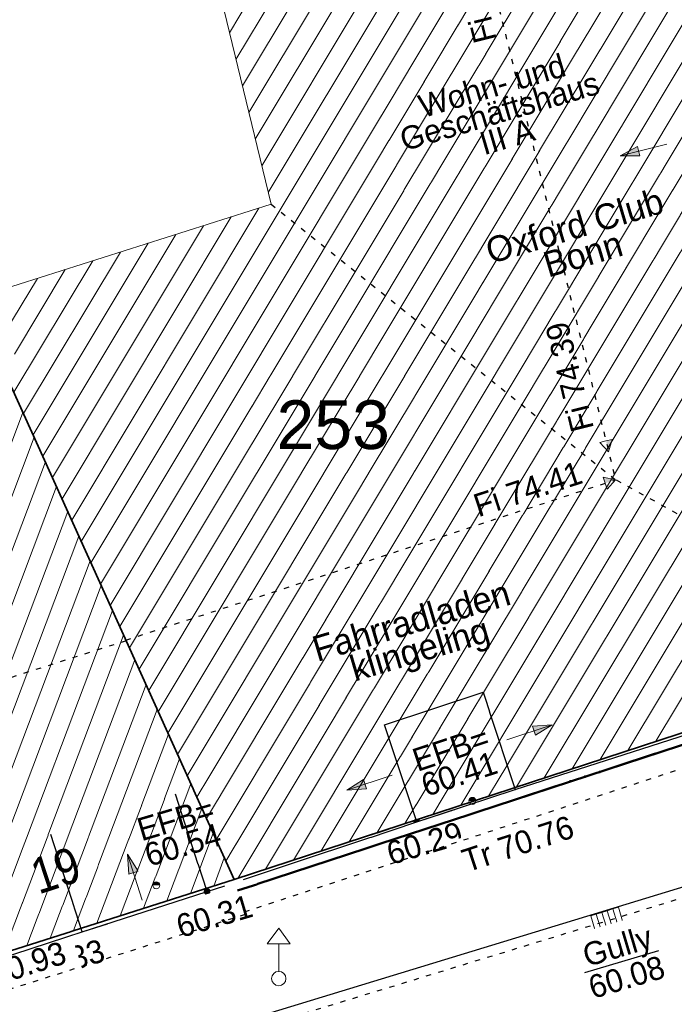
# Model space of a CAD drawing. Header units: metres. Extents: x 32365810 to 32367010, y 5620411 to 5622366.
# Tile 159 of 198: x 32366282 to 32366295, y 5622031 to 5622050. Entities that reach past the tile are written whole.
import ezdxf

# ---------------------------------------------------------------- set-up
doc = ezdxf.new("R2010")
doc.units = ezdxf.units.M
for name, pattern in [('1000.100', [0]), ('1000.104', [0.225, 0.075, -0.15]), ('1000.196', [0.225, 0.075, -0.15]), ('1600.1047', [0]), ('1600.2013', [0, 0]), ('1600.2028', [0]), ('1600.2505', [0])]:
    doc.linetypes.add(name, pattern=pattern)
doc.layers.get('0').update_dxf_attribs({"color": 1, "linetype": 'CONTINUOUS'})
for name, color, linetype in [('Beschriftung Gebäude', 7, 'CONTINUOUS'), ('EFB-_ Dachhöhen Bestandsgebäude (NHN)', 7, 'CONTINUOUS'), ('Flurstücke_Grenzpunkte', 11, 'CONTINUOUS'), ('Gebäude', 31, 'CONTINUOUS'), ('Höhen_ gemessen (NHN)', 7, 'CONTINUOUS'), ('Höhentexte_ gemessen (NHN)', 7, 'CONTINUOUS'), ('Lagebezeichnungen', 12, 'CONTINUOUS'), ('Symbole Topographie', 7, 'CONTINUOUS'), ('Topgraphie_ weitere örtliche Aufnahme', 7, 'CONTINUOUS'), ('Topographie_ örtl. Aufnahme', 7, 'CONTINUOUS'), ('weitere Entwässerungsleitungen', 7, 'CONTINUOUS')]:
    doc.layers.add(name, color=color, linetype=linetype)
doc.styles.add('Beschriftung schwarz_ Stift 0.25', font='Century Gothic.ttf')
doc.styles.add('Dachhöhe NHN_ Bestand_ gemessen', font='Century Gothic.ttf')
doc.styles.add('Dachhöhe NHN_ Bestand_ gemessen_ schwarz', font='Century Gothic.ttf')
doc.styles.add('Flurstücksnummer - K 10 700', font='Arial.ttf')
doc.styles.add('Hausnummern NRW', font='Arial.ttf', dxfattribs={"width": 0.85})
doc.styles.add('Höhe NHN_ gemessen_ blau', font='Century Gothic.ttf')
doc.styles.add('Kanal_ Höhe_ NHN (Deckel_Sohle)_ lila', font='Century Gothic.ttf')

# ---------------------------------------------------------------- blocks, each defined once
blk = doc.blocks.new('S1000.360')
at = {"lineweight": -2}
blk.add_hatch(color=0, dxfattribs=at).paths.add_polyline_path([(0, 0.25), (0.05, 0.05), (-0.05, 0.05)], flags=0)
at = {"color": 0, "lineweight": -2}
for p, q in [((-0.05, 0.05), (0, 0.25)), ((0, 0.25), (0.05, 0.05)), ((0, 0.25), (0, -0.25)), ((0.05, 0.05), (-0.05, 0.05))]:
    blk.add_line(p, q, dxfattribs=at)
blk = doc.blocks.new('S1000.460', base_point=(0, -0.375))
at = {"color": 0, "lineweight": -2}
for p, q in [((-0.2, 0.23), (0, 0.5)), ((0, 0.5), (0.2, 0.23)), ((0.2, 0.23), (-0.2, 0.23)), ((0, -0.25), (0, 0.23))]:
    blk.add_line(p, q, dxfattribs=at)
blk.add_circle((0, -0.375), 0.125, dxfattribs=at)
blk = doc.blocks.new('S1000.507', base_point=(0, -0.25))
at = {"color": 0, "lineweight": -2}
for p, q in [((-0.5, 0.25), (-0.3, 0.25)), ((-0.5, -0.25), (-0.5, 0.25)), ((-0.3, 0.25), (-0.1, 0.25)), ((-0.3, 0.25), (-0.3, -0.25)), ((-0.1, 0.25), (0.1, 0.25)), ((-0.1, 0.25), (-0.1, -0.25)), ((0.1, 0.25), (0.3, 0.25)), ((0.1, 0.25), (0.1, -0.25)), ((0.3, 0.25), (0.5, 0.25)), ((0.3, 0.25), (0.3, -0.25)), ((0.5, 0.25), (0.5, -0.25)), ((-0.3, -0.25), (-0.5, -0.25)), ((-0.1, -0.25), (-0.3, -0.25)), ((0.1, -0.25), (-0.1, -0.25)), ((0.3, -0.25), (0.1, -0.25)), ((0.5, -0.25), (0.3, -0.25))]:
    blk.add_line(p, q, dxfattribs=at)
blk = doc.blocks.new('S1000.15')
at = {"color": 0, "lineweight": -2}
for p, q in [((-0.5, 0.05), (-0.485, 0.1)), ((0.495, 0.05), (-0.5, 0.05)), ((-0.5, -0.05), (-0.5, 0)), ((-0.5, 0), (0.5, 0)), ((-0.485, 0.1), (0.49, 0.1)), ((-0.475, 0.15), (-0.455, 0.2)), ((0.475, 0.15), (-0.475, 0.15)), ((-0.455, 0.2), (0.455, 0.2)), ((-0.43, 0.25), (-0.4, 0.3)), ((0.43, 0.25), (-0.43, 0.25)), ((-0.4, 0.3), (0.395, 0.3)), ((-0.355, 0.35), (-0.295, 0.4)), ((0.36, 0.35), (-0.355, 0.35)), ((-0.295, 0.4), (0.3, 0.4)), ((0.22, 0.45), (-0.215, 0.45)), ((0.3, 0.4), (0.22, 0.45)), ((0.395, 0.3), (0.36, 0.35)), ((0.455, 0.2), (0.43, 0.25)), ((0.49, 0.1), (0.475, 0.15)), ((0.5, 0), (0.495, 0.05)), ((0.495, -0.05), (-0.5, -0.05)), ((-0.475, -0.15), (-0.49, -0.1)), ((-0.49, -0.1), (0.485, -0.1)), ((0.475, -0.15), (-0.475, -0.15)), ((-0.43, -0.25), (-0.455, -0.2)), ((-0.455, -0.2), (0.46, -0.2)), ((0.425, -0.25), (-0.43, -0.25)), ((-0.355, -0.35), (-0.4, -0.3)), ((-0.4, -0.3), (0.395, -0.3)), ((0.345, -0.35), (-0.355, -0.35)), ((-0.205, -0.45), (-0.29, -0.4)), ((-0.29, -0.4), (0.285, -0.4)), ((0.2, -0.45), (-0.205, -0.45)), ((0.285, -0.4), (0.345, -0.35)), ((0.395, -0.3), (0.425, -0.25)), ((0.46, -0.2), (0.475, -0.15)), ((0.485, -0.1), (0.495, -0.05))]:
    blk.add_line(p, q, dxfattribs=at)
blk.add_circle((0, 0), 0.5, dxfattribs=at)
blk = doc.blocks.new('S1000.400')
at = {"lineweight": -2}
blk.add_hatch(color=0, dxfattribs=at).paths.add_polyline_path([(-0.49, 0), (0.49, 0), (0.479292, -0.101877), (0.447637, -0.199301), (0.396418, -0.288015), (0.327874, -0.364141), (0.245, -0.424352), (0.151418, -0.466018), (0.051219, -0.487316), (-0.051219, -0.487316), (-0.151418, -0.466018), (-0.245, -0.424352), (-0.327874, -0.364141), (-0.396418, -0.288015), (-0.447637, -0.199301), (-0.479292, -0.101877)], flags=0)
at = {"color": 0, "lineweight": -2}
blk.add_circle((0, 0), 0.5, dxfattribs=at)
for start, end in [(0, 180), (180, 0)]:
    blk.add_arc((0, 0), 0.49, start, end, dxfattribs=at)
blk = doc.blocks.new('S1000.114', base_point=(0, 0.366025))
at = {"lineweight": -2}
blk.add_hatch(color=0, dxfattribs=at).paths.add_polyline_path([(-0.5, -0.5), (0, 0.366026), (0, -0.5)], flags=0)
at = {"color": 0, "lineweight": -2}
for p, q in [((0, 0.366026), (-0.5, -0.5)), ((0.5, -0.5), (0, 0.366026)), ((-0.5, -0.5), (0, -0.5)), ((0, -0.5), (0.5, -0.5))]:
    blk.add_line(p, q, dxfattribs=at)
blk = doc.blocks.new('Flurgrenze_ Begleitsignatur')
at = {"color": 0, "lineweight": -2}
for p, q in [((-0.29, 0), (-0.12, 0)), ((0.12, 0), (0.29, 0))]:
    blk.add_line(p, q, dxfattribs=at)
for p in [(-0.06, 0), (0, 0), (0.06, 0)]:
    blk.add_point(p, dxfattribs=at)
blk = doc.blocks.new('O331')
at = {"layer": 'Flurstücke_Grenzpunkte', "color": 251, "linetype": '1600.2013', "lineweight": 50, "true_color": 0x566563}
blk.add_line((32366286.038086, 5622033.259194), (32366299.598086, 5622037.704194), dxfattribs=at)
at = {"layer": 'Flurstücke_Grenzpunkte', "color": 251, "lineweight": 50, "true_color": 0x566563, "xscale": 5, "yscale": 5, "zscale": 5, "rotation": 18.149265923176}
blk.add_blockref('Flurgrenze_ Begleitsignatur', (32366292.818086, 5622035.481694), dxfattribs=at)
blk = doc.blocks.new('O774')
at = {"layer": 'Flurstücke_Grenzpunkte', "color": 7, "linetype": '1600.2028', "lineweight": 35}
for p, q in [((32366285.968, 5622033.473), (32366281.406, 5622043.574)), ((32366280.035, 5622031.583), (32366285.968, 5622033.473))]:
    blk.add_line(p, q, dxfattribs=at)
blk = doc.blocks.new('O1288')
at = {"layer": 'Flurstücke_Grenzpunkte', "color": 7, "linetype": '1600.2028', "lineweight": 35}
for q in [(32366281.406, 5622043.574), (32366299.528, 5622037.918)]:
    blk.add_line((32366285.968, 5622033.473), q, dxfattribs=at)
at = {"layer": 'Flurstücke_Grenzpunkte', "color": 7, "lineweight": 18, "insert": (32366287.903504, 5622041.865498), "char_height": 0.95, "attachment_point": 8, "line_spacing_factor": 0.69, "style": 'Flurstücksnummer - K 10 700', "bg_fill": 2}
blk.add_mtext('253', dxfattribs=at)
blk = doc.blocks.new('O1900')
at = {"layer": 'Flurstücke_Grenzpunkte', "color": 7, "linetype": '1600.2028', "lineweight": 35}
for p, q in [((32366285.968, 5622033.473), (32366299.528, 5622037.918)), ((32366280.035, 5622031.583), (32366285.968, 5622033.473))]:
    blk.add_line(p, q, dxfattribs=at)
blk = doc.blocks.new('O2380')
at = {"layer": 'Gebäude', "color": 7, "linetype": '1600.2505', "lineweight": 18}
for p, q in [((32366276.448, 5622041.958), (32366281.406, 5622043.574)), ((32366285.968, 5622033.473), (32366281.406, 5622043.574)), ((32366276.448, 5622041.958), (32366280.035, 5622031.583)), ((32366280.035, 5622031.583), (32366285.968, 5622033.473))]:
    blk.add_line(p, q, dxfattribs=at)
at = {"layer": 'Lagebezeichnungen', "color": 7, "lineweight": 18, "insert": (32366282.597, 5622033.313), "char_height": 0.7, "attachment_point": 8, "rotation": 18.1269, "line_spacing_factor": 0.69, "style": 'Hausnummern NRW', "bg_fill": 2}
blk.add_mtext('19', dxfattribs=at)
blk = doc.blocks.new('O3207')
at = {"layer": 'Gebäude', "color": 7, "linetype": '1600.2505', "lineweight": 18}
for p, q in [((32366285.426, 5622051.875), (32366286.69, 5622046.657)), ((32366286.69, 5622046.657), (32366281.163, 5622044.904)), ((32366285.968, 5622033.473), (32366281.406, 5622043.574)), ((32366285.968, 5622033.473), (32366299.528, 5622037.918))]:
    blk.add_line(p, q, dxfattribs=at)
blk = doc.blocks.new('*X1151')
at = {"color": 253, "linetype": '1600.1047', "lineweight": 18, "true_color": 0xb2b2b2}
for p, q in [((32366278.33915, 5622036.488058), (32366280.961097, 5622043.428989)), ((32366278.530712, 5622035.933986), (32366281.411848, 5622043.561052)), ((32366278.147588, 5622037.04213), (32366280.503948, 5622043.279987)), ((32366277.956026, 5622037.596202), (32366280.046798, 5622043.130985)), ((32366278.722274, 5622035.379913), (32366281.630135, 5622043.077729)), ((32366277.572902, 5622038.704346), (32366279.132499, 5622042.83298)), ((32366277.764464, 5622038.150274), (32366279.589649, 5622042.981982)), ((32366277.38134, 5622039.258418), (32366278.67535, 5622042.683978)), ((32366277.189778, 5622039.81249), (32366278.2182, 5622042.534975)), ((32366278.913836, 5622034.825841), (32366281.848423, 5622042.594405)), ((32366276.806654, 5622040.920635), (32366277.303901, 5622042.236971)), ((32366276.998216, 5622040.366563), (32366277.761051, 5622042.385973)), ((32366276.615091, 5622041.474707), (32366276.846752, 5622042.087968)), ((32366279.105399, 5622034.271769), (32366282.06671, 5622042.111082)), ((32366279.296961, 5622033.717697), (32366282.284998, 5622041.627758)), ((32366279.488523, 5622033.163625), (32366282.503285, 5622041.144435)), ((32366279.680085, 5622032.609553), (32366282.721573, 5622040.661111)), ((32366279.871647, 5622032.055481), (32366282.93986, 5622040.177788)), ((32366280.102105, 5622031.604377), (32366283.158148, 5622039.694464)), ((32366280.557806, 5622031.749544), (32366283.376435, 5622039.211141)), ((32366281.013507, 5622031.89471), (32366283.594722, 5622038.727817)), ((32366281.469207, 5622032.039877), (32366283.81301, 5622038.244494)), ((32366281.924908, 5622032.185044), (32366284.031297, 5622037.76117)), ((32366282.380608, 5622032.33021), (32366284.249585, 5622037.277847)), ((32366282.836309, 5622032.475377), (32366284.467872, 5622036.794523)), ((32366283.292009, 5622032.620544), (32366284.68616, 5622036.3112)), ((32366283.74771, 5622032.765711), (32366284.904447, 5622035.827876)), ((32366284.20341, 5622032.910877), (32366285.122735, 5622035.344553)), ((32366284.659111, 5622033.056044), (32366285.341022, 5622034.861229)), ((32366285.114812, 5622033.201211), (32366285.55931, 5622034.377906)), ((32366285.570512, 5622033.346377), (32366285.777597, 5622033.894582))]:
    blk.add_line(p, q, dxfattribs=at)
blk = doc.blocks.new('*X1392')
at = {"color": 253, "linetype": '1600.1047', "lineweight": 18, "true_color": 0xb2b2b2}
for p, q in [((32366284.489604, 5622036.746406), (32366294.984219, 5622054.257373)), ((32366284.677482, 5622036.330414), (32366295.430615, 5622054.272734)), ((32366284.113847, 5622037.578392), (32366293.956289, 5622054.001163)), ((32366284.301726, 5622037.162399), (32366294.470254, 5622054.129268)), ((32366283.925969, 5622037.994384), (32366293.442324, 5622053.873058)), ((32366284.86536, 5622035.914421), (32366295.559497, 5622053.758302)), ((32366283.550212, 5622038.82637), (32366292.414393, 5622053.616848)), ((32366283.738091, 5622038.410377), (32366292.928359, 5622053.744953)), ((32366283.362334, 5622039.242362), (32366291.900428, 5622053.488742)), ((32366282.986578, 5622040.074348), (32366290.872498, 5622053.232532)), ((32366283.174456, 5622039.658355), (32366291.386463, 5622053.360637)), ((32366285.053239, 5622035.498429), (32366295.688378, 5622053.24387)), ((32366286.633721, 5622046.88933), (32366290.358533, 5622053.104427)), ((32366286.382034, 5622047.928334), (32366289.330602, 5622052.848217)), ((32366286.507878, 5622047.408832), (32366289.844568, 5622052.976322)), ((32366285.241117, 5622035.082436), (32366295.81726, 5622052.729437)), ((32366286.256191, 5622048.447836), (32366288.816637, 5622052.720112)), ((32366286.004504, 5622049.48684), (32366287.788707, 5622052.463902)), ((32366286.130347, 5622048.967338), (32366288.302672, 5622052.592007)), ((32366285.428995, 5622034.666443), (32366295.946142, 5622052.215005)), ((32366285.878661, 5622050.006342), (32366287.274742, 5622052.335796)), ((32366285.616873, 5622034.250451), (32366296.075024, 5622051.700573)), ((32366285.804752, 5622033.834458), (32366296.203905, 5622051.186141)), ((32366286.039326, 5622033.496381), (32366296.332787, 5622050.671708)), ((32366286.583404, 5622033.674731), (32366296.461669, 5622050.157276)), ((32366287.127482, 5622033.853081), (32366296.590551, 5622049.642844)), ((32366287.671559, 5622034.031431), (32366296.719433, 5622049.128412)), ((32366288.215637, 5622034.209781), (32366296.848314, 5622048.613979)), ((32366288.759715, 5622034.388131), (32366296.977196, 5622048.099547)), ((32366289.303792, 5622034.566481), (32366297.106078, 5622047.585115)), ((32366289.84787, 5622034.744831), (32366297.23496, 5622047.070683)), ((32366282.798699, 5622040.49034), (32366286.448594, 5622046.580433)), ((32366290.391948, 5622034.923181), (32366297.363841, 5622046.55625)), ((32366282.610821, 5622040.906333), (32366285.908797, 5622046.409226)), ((32366282.235065, 5622041.738318), (32366284.829202, 5622046.06681)), ((32366282.422943, 5622041.322325), (32366285.369, 5622046.238018)), ((32366282.047186, 5622042.154311), (32366284.289405, 5622045.895603)), ((32366290.936026, 5622035.101531), (32366297.492723, 5622046.041818)), ((32366281.859308, 5622042.570303), (32366283.749608, 5622045.724395)), ((32366281.67143, 5622042.986296), (32366283.209811, 5622045.553187)), ((32366291.480103, 5622035.279881), (32366297.621605, 5622045.527386)), ((32366281.681875, 5622043.733205), (32366282.670014, 5622045.38198)), ((32366281.496019, 5622044.152572), (32366282.130216, 5622045.210772)), ((32366292.024181, 5622035.45823), (32366297.750487, 5622045.012954)), ((32366292.568259, 5622035.63658), (32366297.879369, 5622044.498522)), ((32366293.112337, 5622035.81493), (32366298.00825, 5622043.984089)), ((32366293.656414, 5622035.99328), (32366298.137132, 5622043.469657)), ((32366294.200492, 5622036.17163), (32366298.266014, 5622042.955225))]:
    blk.add_line(p, q, dxfattribs=at)

msp = doc.modelspace()

# ---------------------------------------------------------------- linework, layer by layer
at = {"layer": 'Topographie_ örtl. Aufnahme', "color": 7, "true_color": 0xffffff}
for p in [(32366291.455512, 5622035.233299, 60.279), (32366289.536422, 5622034.59176, 60.289)]:
    msp.add_point(p, dxfattribs=at)

# ---------------------------------------------------------------- block references
at = {"layer": 'EFB-_ Dachhöhen Bestandsgebäude (NHN)', "color": 7, "lineweight": 18, "xscale": 0.25, "yscale": 0.25, "zscale": 0.25}
for p, rotation in [((32366293.27958, 5622041.825967, 74.386), 193.884348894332), ((32366293.414861, 5622041.278679, 74.41), 288.149278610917), ((32366289.885, 5622034.061, 70.765), 108.149259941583)]:
    msp.add_blockref('S1000.114', p, dxfattribs=dict(at, rotation=rotation))
at = {"layer": 'EFB-_ Dachhöhen Bestandsgebäude (NHN)', "color": 7, "lineweight": 9, "xscale": 0.1375, "yscale": 0.1375, "zscale": 0.1375, "rotation": 180.000420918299}
for p in [(32366290.620063, 5622035.008547, 60.409), (32366284.449678, 5622033.360893, 60.54)]:
    msp.add_blockref('S1000.400', p, dxfattribs=at)
at = {"layer": 'Höhen_ gemessen (NHN)', "color": 7, "lineweight": 18, "xscale": 0.1125, "yscale": 0.1125, "zscale": 0.1125}
for p in [(32366289.535731, 5622034.596603, 60.289), (32366285.441193, 5622033.239017, 60.31), (32366282.595207, 5622032.241362, 60.328)]:
    msp.add_blockref('S1000.15', p, dxfattribs=at)
at = {"layer": 'Symbole Topographie', "color": 7, "lineweight": 18, "xscale": 1.875, "yscale": 1.875, "zscale": 1.875}
for p, rotation in [((32366293.959114, 5622047.718349), 103.867608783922), ((32366291.734786, 5622036.348383), 288.323147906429), ((32366288.612254, 5622035.365061), 108.323173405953), ((32366284.033142, 5622033.519366), 17.926270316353)]:
    msp.add_blockref('S1000.360', p, dxfattribs=dict(at, rotation=rotation))
at = {"layer": 'Symbole Topographie', "color": 7, "lineweight": 18, "xscale": 1.125, "yscale": 1.125, "zscale": 1.125}
msp.add_blockref('S1000.460', (32366286.841241, 5622031.539836, 60.31), dxfattribs=at)
at = {"layer": 'weitere Entwässerungsleitungen', "color": 7, "lineweight": 18, "xscale": 0.5625, "yscale": 0.5625, "zscale": 0.5625, "rotation": 196.984612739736}
msp.add_blockref('S1000.507', (32366293.199999, 5622032.848653, 60.078), dxfattribs=at)

# ---------------------------------------------------------------- texts
at = {"layer": 'Beschriftung Gebäude', "color": 7, "lineweight": 25, "char_height": 0.5, "attachment_point": 5, "rotation": 16.511271, "line_spacing_factor": 0.69, "style": 'Beschriftung schwarz_ Stift 0.25', "bg_fill": 2}
for s, insert in [('Oxford Club\\PBonn', (32366292.696621, 5622045.957451)), ('Fahrradladen\\Pklingeling', (32366289.530032, 5622038.176728))]:
    msp.add_mtext(s, dxfattribs=dict(at, insert=insert))
at = {"layer": 'EFB-_ Dachhöhen Bestandsgebäude (NHN)', "color": 7, "lineweight": 25, "insert": (32366291.150321, 5622048.476275), "char_height": 0.45, "attachment_point": 5, "rotation": 16.4479451, "line_spacing_factor": 0.69, "style": 'Dachhöhe NHN_ Bestand_ gemessen_ schwarz', "bg_fill": 2}
msp.add_mtext('Wohn- und\\PGeschäftshaus\\PIII A', dxfattribs=at)
at = {"layer": 'EFB-_ Dachhöhen Bestandsgebäude (NHN)', "color": 142, "lineweight": 25, "true_color": 0x0087cd, "char_height": 0.45, "line_spacing_factor": 0.69, "style": 'Dachhöhe NHN_ Bestand_ gemessen', "bg_fill": 2}
for s, insert, attachment_point, rotation in [('Fi 74.39', (32366293.001705, 5622042.28567, 74.386), 7, 103.8843571), ('Fi 74.41', (32366292.803512, 5622041.222544, 74.41), 9, 18.1492911), ('EFB=\\P60.41', (32366290.434015, 5622035.316731), 8, 18.323085)]:
    msp.add_mtext(s, dxfattribs=dict(at, insert=insert, attachment_point=attachment_point, rotation=rotation))

# ---------------------------------------------------------------- next in the draw order: texts
for s, insert, attachment_point, rotation in [('Fi 74.36', (32366290.581751, 5622051.986692, 74.36), 9, 103.8843571), ('EFB=\\P60.54', (32366284.310694, 5622033.715889), 7, 16.5096026)]:
    msp.add_mtext(s, dxfattribs=dict(at, insert=insert, attachment_point=attachment_point, rotation=rotation))
at = {"layer": 'Höhentexte_ gemessen (NHN)', "color": 142, "lineweight": 25, "true_color": 0x0087cd, "char_height": 0.45, "attachment_point": 2, "line_spacing_factor": 0.69, "style": 'Höhe NHN_ gemessen_ blau', "bg_fill": 2}
for s, insert, rotation in [('60.29', (32366289.625089, 5622034.399485, 60.289), 16.5125223), ('60.31', (32366285.51934, 5622032.975407, 60.31), 16.5125223), ('60.33', (32366282.632867, 5622032.107718, 60.328), 16.4498495)]:
    msp.add_mtext(s, dxfattribs=dict(at, insert=insert, rotation=rotation))
at = {"layer": 'weitere Entwässerungsleitungen', "color": 200, "lineweight": 25, "true_color": 0xd600ff, "insert": (32366293.539275, 5622031.871625, 60.054), "char_height": 0.45, "attachment_point": 5, "rotation": 16.5125223, "line_spacing_factor": 0.69, "style": 'Kanal_ Höhe_ NHN (Deckel_Sohle)_ lila', "bg_fill": 2}
msp.add_mtext('\\SGully/60.08;', dxfattribs=at)

# ---------------------------------------------------------------- next in the draw order: texts
at = {"layer": 'EFB-_ Dachhöhen Bestandsgebäude (NHN)', "color": 7, "lineweight": 25, "char_height": 0.45, "line_spacing_factor": 0.69, "style": 'Dachhöhe NHN_ Bestand_ gemessen_ schwarz', "bg_fill": 2}
for s, insert, attachment_point, rotation in [('Tr 70.76', (32366290.372752, 5622034.037416, 70.765), 1, 18.1492911), ('Tr 70.93', (32366280.596788, 5622031.163239, 70.928), 7, 17.6696358)]:
    msp.add_mtext(s, dxfattribs=dict(at, insert=insert, attachment_point=attachment_point, rotation=rotation))

# ---------------------------------------------------------------- next in the draw order: block references
at = {"layer": 'Flurstücke_Grenzpunkte', "color": 7, "true_color": 0xffffff}
msp.add_blockref('O331', (0, 0), dxfattribs=at)

# ---------------------------------------------------------------- next in the draw order: block references
msp.add_blockref('O774', (0, 0), dxfattribs=at)

# ---------------------------------------------------------------- next in the draw order: block references
msp.add_blockref('O1288', (0, 0), dxfattribs=at)

# ---------------------------------------------------------------- next in the draw order: block references
msp.add_blockref('O1900', (0, 0), dxfattribs=at)

# ---------------------------------------------------------------- next in the draw order: linework, layer by layer
at = {"layer": 'Topgraphie_ weitere örtliche Aufnahme', "color": 142, "linetype": '1000.104', "lineweight": 25, "true_color": 0x0087cd}
msp.add_line((32366295.547467, 5622033.365964), (32366286.129713, 5622030.48945), dxfattribs=at)

# ---------------------------------------------------------------- next in the draw order: block references
at = {"layer": 'Gebäude', "color": 7, "true_color": 0xffffff}
msp.add_blockref('O2380', (0, 0), dxfattribs=at)

# ---------------------------------------------------------------- next in the draw order: linework, layer by layer
at = {"layer": 'EFB-_ Dachhöhen Bestandsgebäude (NHN)', "color": 7, "linetype": '1000.196', "lineweight": 25}
msp.add_line((32366286.185383, 5622032.790601), (32366280.254366, 5622030.901233), dxfattribs=at)
at = {"layer": 'Topographie_ örtl. Aufnahme', "color": 142, "linetype": '1000.100', "lineweight": 25, "true_color": 0x0087cd}
for p, q in [((32366283.004598, 5622032.450787, 60.33), (32366285.441193, 5622033.239017, 60.31)), ((32366285.441193, 5622033.239017, 60.31), (32366285.789078, 5622033.351557, 60.315)), ((32366274.480206, 5622029.693176, 60.385), (32366283.004598, 5622032.450787, 60.33))]:
    msp.add_line(p, q, dxfattribs=at)

# ---------------------------------------------------------------- next in the draw order: block references
at = {"layer": 'Gebäude', "color": 7, "true_color": 0xffffff}
msp.add_blockref('O3207', (0, 0), dxfattribs=at)

# ---------------------------------------------------------------- next in the draw order: linework, layer by layer
at = {"layer": 'EFB-_ Dachhöhen Bestandsgebäude (NHN)', "color": 7, "linetype": '1000.196', "lineweight": 25}
for p, q in [((32366290.48394, 5622053.135885), (32366293.414861, 5622041.278679, 74.41)), ((32366286.69, 5622046.657), (32366293.414861, 5622041.278679, 74.41)), ((32366283.857591, 5622038.145783), (32366293.414861, 5622041.278679, 74.41)), ((32366300.308953, 5622037.477997), (32366293.414861, 5622041.278679, 74.41)), ((32366283.86168, 5622038.132948), (32366272.380558, 5622034.475554)), ((32366286.174014, 5622032.84453), (32366300.308953, 5622037.477997))]:
    msp.add_line(p, q, dxfattribs=at)
at = {"layer": 'Topographie_ örtl. Aufnahme', "color": 142, "linetype": '1000.100', "lineweight": 25, "true_color": 0x0087cd}
for p, q in [((32366288.907095, 5622036.494858, 60.41), (32366290.828002, 5622037.130996, 60.41)), ((32366290.828002, 5622037.130996, 60.41), (32366291.456638, 5622035.232741, 60.279)), ((32366289.535731, 5622034.596603, 60.289), (32366288.907095, 5622036.494858, 60.41)), ((32366291.456638, 5622035.232741, 60.279), (32366295.175321, 5622036.429583, 60.262)), ((32366285.441193, 5622033.239017, 60.31), (32366284.82572, 5622035.141581, 60.54)), ((32366289.535731, 5622034.596603, 60.289), (32366291.456638, 5622035.232741, 60.279)), ((32366286.154368, 5622033.476812, 60.315), (32366289.535731, 5622034.596603, 60.289)), ((32366283.004598, 5622032.450787, 60.33), (32366282.389126, 5622034.353351, 60.54)), ((32366295.489055, 5622033.557206, 60.086), (32366286.070958, 5622030.680588, 60.121))]:
    msp.add_line(p, q, dxfattribs=at)

# ---------------------------------------------------------------- next in the draw order: block references
at = {"layer": 'Gebäude', "color": 7, "true_color": 0xffffff}
for name in ['*X1392', '*X1151']:
    msp.add_blockref(name, (0, 0), dxfattribs=at)

doc.saveas('drawing.dxf')
